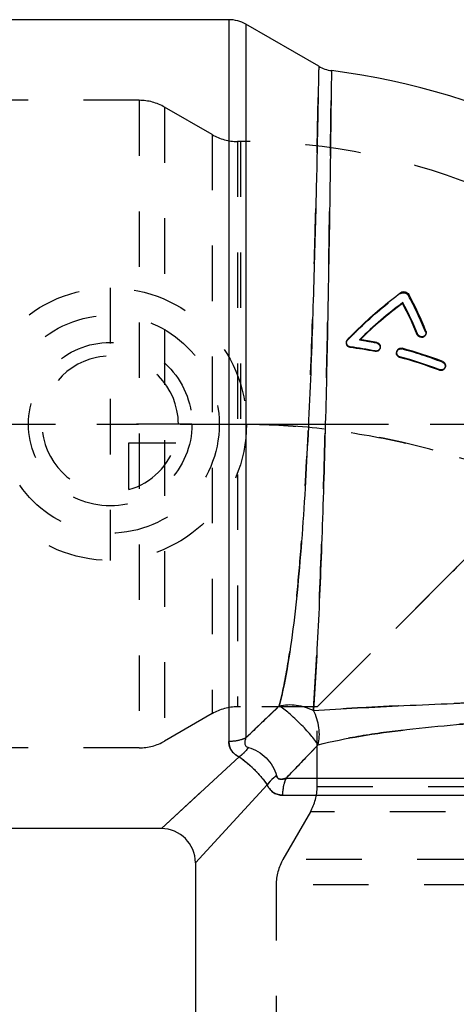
# Model space of a CAD drawing. Header units: millimetres. Extents: x 410 to 585, y 410 to 585.
# Tile 3 of 4: x 469 to 521, y 469 to 585. Entities that reach past the tile are written whole.
import ezdxf

# ---------------------------------------------------------------- set-up
doc = ezdxf.new("R2010")
doc.units = ezdxf.units.MM
doc.header["$LTSCALE"] = 65.185185
doc.linetypes.add('CENTER', pattern=[0.6, 0.375, -0.075, 0.075, -0.075])
doc.linetypes.add('HIDDEN', pattern=[0.2, 0.1, -0.1])
for name, color, linetype in [('ACHSEN_S', 7, 'CONTINUOUS'), ('KOERPER', 7, 'CONTINUOUS'), ('KONST.EL_MIT_GEO', 7, 'CONTINUOUS'), ('KURVEN', 7, 'CONTINUOUS')]:
    doc.layers.add(name, color=color, linetype=linetype)

msp = doc.modelspace()

# ---------------------------------------------------------------- linework, layer by layer
at = {"layer": 'ACHSEN_S', "color": 2, "linetype": 'CENTER'}
msp.add_line((410, 537.5), (537.87, 537.5), dxfattribs=at)
at = {"layer": 'KOERPER', "color": 7, "linetype": 'Continuous'}
for p, q in [((493.93, 585), (429, 585)), ((504.48, 579.53), (495.93, 584.46)), ((486, 490), (429, 490)), ((490, 486), (490, 429))]:
    msp.add_line(p, q, dxfattribs=at)
at = {"layer": 'KOERPER', "color": 8, "linetype": 'HIDDEN'}
for p, q in [((495.3, 570.7), (494.96, 570.7)), ((495.3, 570.7), (495.3, 537.5)), ((504.3, 504.3), (494.96, 504.3)), ((504.3, 494.96), (504.3, 504.3)), ((486.04, 490), (486, 490)), ((490, 486.04), (490, 486))]:
    msp.add_line(p, q, dxfattribs=at)
at = {"layer": 'KOERPER', "color": 7, "linetype": 'Continuous'}
msp.add_arc((495.3, 495.3), 84.4, 7.2706, 82.7297, dxfattribs=at)
at = {"layer": 'KOERPER', "color": 8, "linetype": 'HIDDEN'}
msp.add_arc((495.3, 495.3), 75.4, 0, 90, dxfattribs=at)
for points, knots in [([(530.26, 530.26), (524.74, 532.55), (516.12, 535.29), (504.29, 537.18), (498.29, 537.5), (495.3, 537.5)], [0, 0, 0, 0, 0.499488, 0.749745, 1, 1, 1, 1]), ([(495.3, 537.5), (498.29, 537.5), (504.29, 537.18), (516.12, 535.29), (524.74, 532.55), (530.26, 530.26)], [0, 0, 0, 0, 0.250255, 0.500512, 1, 1, 1, 1])]:
    msp.add_open_spline(points, degree=3, knots=knots, dxfattribs=at)
at = {"layer": 'KONST.EL_MIT_GEO', "color": 7, "linetype": 'Continuous'}
for p, q in [((493.93, 585), (493.93, 500.23)), ((495.93, 584.46), (495.93, 500.65)), ((514.34, 551.66), (514.37, 551.78)), ((516.05, 548.01), (516.09, 548.11)), ((508.16, 546.5), (508.17, 546.58)), ((511.09, 546.02), (511.11, 546.09)), ((513.98, 545.35), (514, 545.42)), ((518.65, 543.82), (518.68, 543.9)), ((495.13, 498.43), (486, 490)), ((498.43, 495.13), (490, 486)), ((500.65, 495.93), (584.46, 495.93)), ((500.23, 493.93), (585, 493.93)), ((486, 490), (486, 490)), ((490, 486), (490, 486))]:
    msp.add_line(p, q, dxfattribs=at)
at = {"layer": 'KONST.EL_MIT_GEO', "color": 8, "linetype": 'HIDDEN'}
for p, q in [((483.39, 575.53), (420.32, 575.53)), ((483.39, 575.53), (483.39, 499.48)), ((486.39, 574.72), (486.39, 500.28)), ((491.96, 571.5), (486.39, 574.72)), ((491.96, 571.5), (491.96, 503.5)), ((494.96, 570.7), (494.96, 504.3)), ((495.3, 570.7), (494.96, 570.7)), ((514.1, 552.84), (514.14, 552.96)), ((515.01, 552.61), (515.05, 552.73)), ((517.03, 548.33), (517.07, 548.43)), ((507.76, 547.21), (507.74, 547.13)), ((507.86, 547.36), (507.88, 547.44)), ((509.3, 547.37), (509.32, 547.45)), ((509.35, 547.42), (509.3, 547.37)), ((509.37, 547.44), (509.35, 547.42)), ((511.29, 547.02), (511.32, 547.1)), ((517.03, 547.98), (517.07, 548.07)), ((511.67, 546.37), (511.69, 546.45)), ((513.67, 546.09), (513.64, 546.01)), ((514.24, 546.33), (514.27, 546.41)), ((519.02, 544.77), (519.06, 544.85)), ((519.28, 544.08), (519.32, 544.16)), ((519.77, 519.77), (504.3, 504.3)), ((504.3, 504.3), (519.77, 519.77)), ((495.3, 504.3), (494.96, 504.3)), ((491.96, 503.5), (486.39, 500.28)), ((483.39, 499.48), (420.32, 499.48)), ((486, 490), (495.13, 498.43)), ((490, 486), (498.43, 495.13)), ((504.3, 494.96), (504.3, 495.3)), ((504.3, 494.96), (570.7, 494.96)), ((503.5, 491.96), (500.28, 486.39)), ((571.5, 491.96), (503.5, 491.96)), ((574.72, 486.39), (500.28, 486.39)), ((575.53, 483.39), (499.48, 483.39)), ((499.48, 483.39), (499.48, 420.32))]:
    msp.add_line(p, q, dxfattribs=at)
at = {"layer": 'KONST.EL_MIT_GEO', "color": 7, "linetype": 'Continuous'}
for centre, radius, start, end in [((493.93, 581), 4, 60, 90), ((506.48, 582.99), 4, 240, 262.7334), ((480.87, 534.09), 38.94, 21.6125, 28.6136), ((541.6, 514.85), 45.88, 126.399, 134.7202), ((541.33, 514.87), 45.64, 126.2635, 134.453), ((480.63, 533.58), 38.25, 22.1626, 28.2104), ((480.51, 533.72), 38.37, 22.0127, 28.0665), ((502.15, 500.92), 47.08, 80.9639, 81.2392), ((502.17, 501.05), 46.94, 78.7616, 80.9648), ((502.15, 500.99), 45.91, 78.7701, 82.482), ((502.19, 500.98), 45.99, 78.8059, 82.5171), ((514.16, 545.91), 0.518, 156.3277, 160.1086), ((502.35, 501.82), 46.16, 68.7819, 75.0336), ((502.37, 501.88), 44.99, 68.7857, 75.0489), ((502.39, 501.85), 45.09, 68.8161, 75.0741), ((486, 486), 4, 0, 90)]:
    msp.add_arc(centre, radius, start, end, dxfattribs=at)
at = {"layer": 'KONST.EL_MIT_GEO', "color": 8, "linetype": 'HIDDEN'}
for centre, radius, start, end in [((483.39, 569.53), 6, 60, 90), ((494.96, 576.7), 6, 240, 270), ((480.98, 533.94), 38.81, 21.7629, 28.7545), ((502.12, 501), 46.92, 78.7295, 81.2058), ((511.18, 546.52), 0.509, 338.5409, 342.2346), ((502.3, 501.77), 46.13, 68.7591, 75.004), ((518.82, 544.3), 0.513, 328.8632, 333.825), ((494.96, 498.3), 6, 90, 120), ((483.39, 505.48), 6, 270, 300), ((498.3, 494.96), 6, 330, 360), ((505.48, 483.39), 6, 150, 180)]:
    msp.add_arc(centre, radius, start, end, dxfattribs=at)
at = {"layer": 'KONST.EL_MIT_GEO', "color": 7, "linetype": 'Continuous'}
for points, knots in [([(504.48, 579.53), (504.48, 579.54), (504.48, 579.45), (504.48, 579.4), (504.48, 579.22), (504.47, 579.02), (504.47, 578.75), (504.46, 578.27), (504.44, 577.52), (504.42, 576.45), (504.4, 575.15), (504.37, 573.63), (504.32, 571.21), (504.25, 567.71), (504.14, 563), (504, 557.71), (503.83, 551.95), (503.63, 545.85), (503.38, 539.54), (503.07, 533.17), (502.7, 526.87), (502.25, 520.75), (501.67, 514.94), (500.94, 509.51), (500.26, 506.04), (499.84, 504.4)], [0, 0, 0, 0, 0.000404, 0.001615, 0.00363, 0.006448, 0.010063, 0.014471, 0.025639, 0.039883, 0.057123, 0.077257, 0.100168, 0.153772, 0.216695, 0.287492, 0.364552, 0.446144, 0.530466, 0.615699, 0.700066, 0.78191, 0.859789, 0.932613, 1, 1, 1, 1]), ([(505.98, 579.02), (505.97, 579.03), (505.98, 578.94), (505.97, 578.9), (505.97, 578.72), (505.97, 578.52), (505.97, 578.24), (505.96, 577.76), (505.95, 577.01), (505.94, 575.94), (505.92, 574.64), (505.9, 573.12), (505.87, 570.7), (505.82, 567.19), (505.76, 562.49), (505.67, 557.2), (505.57, 551.45), (505.45, 545.37), (505.25, 536.98), (505.01, 528.6), (504.71, 520.4), (504.46, 514.6), (504.18, 509.12), (503.97, 505.58), (503.86, 503.86)], [0, 0, 0, 0, 0.000405, 0.00162, 0.003643, 0.006471, 0.010099, 0.014522, 0.025728, 0.040019, 0.057314, 0.077508, 0.100483, 0.154218, 0.217257, 0.288133, 0.365209, 0.446731, 0.530874, 0.699751, 0.7811, 0.858536, 0.931321, 1, 1, 1, 1]), ([(507.88, 547.44), (508.37, 547.95), (510.33, 549.93), (512.47, 551.73), (514.14, 552.96)], [0, 0, 0, 0, 0.254055, 1, 1, 1, 1]), ([(514.14, 552.96), (514.28, 553.06), (514.66, 553.11), (514.97, 552.89), (515.05, 552.73)], [0, 0, 0, 0, 0.496035, 1, 1, 1, 1]), ([(517.07, 548.07), (517.03, 547.98), (516.89, 547.82), (516.58, 547.74), (516.27, 547.84), (516.13, 548.01), (516.09, 548.11)], [0, 0, 0, 0, 0.241714, 0.491837, 0.747728, 1, 1, 1, 1]), ([(517.07, 548.43), (517.08, 548.4), (517.12, 548.28), (517.11, 548.16), (517.07, 548.07)], [0, 0, 0, 0, 0.25503, 1, 1, 1, 1]), ([(508.16, 546.5), (508.02, 546.52), (507.83, 546.64), (507.72, 546.91), (507.72, 547.06), (507.74, 547.13)], [0, 0, 0, 0, 0.477117, 0.733362, 1, 1, 1, 1]), ([(508.17, 546.58), (508.04, 546.59), (507.77, 546.76), (507.73, 547.07), (507.76, 547.21)], [0, 0, 0, 0, 0.504755, 1, 1, 1, 1]), ([(511.32, 547.1), (511.45, 547.07), (511.71, 546.89), (511.73, 546.57), (511.69, 546.45)], [0, 0, 0, 0, 0.505587, 1, 1, 1, 1]), ([(517.03, 547.98), (516.99, 547.88), (516.85, 547.72), (516.54, 547.64), (516.23, 547.75), (516.09, 547.92), (516.05, 548.01)], [0, 0, 0, 0, 0.240018, 0.489035, 0.749774, 1, 1, 1, 1]), ([(511.66, 546.34), (511.61, 546.23), (511.45, 546.03), (511.2, 546), (511.09, 546.02)], [0, 0, 0, 0, 0.517932, 1, 1, 1, 1]), ([(511.69, 546.45), (511.66, 546.33), (511.5, 546.12), (511.23, 546.07), (511.11, 546.09)], [0, 0, 0, 0, 0.495195, 1, 1, 1, 1]), ([(513.98, 545.35), (513.85, 545.38), (513.61, 545.57), (513.59, 545.88), (513.64, 546.01)], [0, 0, 0, 0, 0.486196, 1, 1, 1, 1]), ([(514, 545.42), (513.87, 545.46), (513.63, 545.66), (513.62, 545.96), (513.67, 546.09)], [0, 0, 0, 0, 0.505116, 1, 1, 1, 1]), ([(513.68, 546.12), (513.73, 546.23), (513.9, 546.42), (514.16, 546.44), (514.27, 546.41)], [0, 0, 0, 0, 0.494348, 1, 1, 1, 1]), ([(519.06, 544.85), (519.18, 544.8), (519.4, 544.58), (519.38, 544.27), (519.32, 544.16)], [0, 0, 0, 0, 0.506281, 1, 1, 1, 1]), ([(519.26, 544.04), (519.2, 543.94), (519, 543.78), (518.75, 543.78), (518.65, 543.82)], [0, 0, 0, 0, 0.516928, 1, 1, 1, 1]), ([(519.32, 544.16), (519.26, 544.05), (519.07, 543.86), (518.8, 543.85), (518.68, 543.9)], [0, 0, 0, 0, 0.494476, 1, 1, 1, 1]), ([(503.86, 503.86), (505.58, 503.97), (509.12, 504.18), (514.6, 504.46), (520.4, 504.71), (528.6, 505.01), (536.98, 505.25), (545.37, 505.45), (551.45, 505.57), (557.2, 505.67), (562.49, 505.76), (567.19, 505.82), (570.7, 505.87), (573.12, 505.9), (574.64, 505.92), (575.94, 505.94), (577.01, 505.95), (577.85, 505.96), (578.41, 505.97), (578.72, 505.97), (578.9, 505.97), (578.94, 505.98), (579.03, 505.97), (579.02, 505.98)], [0, 0, 0, 0, 0.068679, 0.141464, 0.218901, 0.300249, 0.469127, 0.55327, 0.634791, 0.711868, 0.782743, 0.845783, 0.899517, 0.922492, 0.942686, 0.959981, 0.974273, 0.985478, 0.99353, 0.996357, 0.99838, 0.999595, 1, 1, 1, 1]), ([(495.93, 500.65), (496.25, 500.96), (497.56, 502.21), (498.86, 503.46), (499.84, 504.4)], [0, 0, 0, 0, 0.248942, 1, 1, 1, 1]), ([(499.84, 504.4), (500.49, 504.58), (501.9, 504.62), (503.24, 504.19), (503.86, 503.86)], [0, 0, 0, 0, 0.48832, 1, 1, 1, 1]), ([(504.4, 499.84), (504.29, 500.02), (504.01, 500.41), (503.34, 501.26), (502.33, 502.33), (501.26, 503.34), (500.41, 504.01), (500.02, 504.29), (499.84, 504.4)], [0, 0, 0, 0, 0.099938, 0.220901, 0.5, 0.779099, 0.900062, 1, 1, 1, 1]), ([(504.4, 499.84), (506.04, 500.26), (509.51, 500.94), (514.94, 501.67), (520.75, 502.25), (526.87, 502.7), (533.17, 503.07), (539.54, 503.38), (545.85, 503.63), (551.95, 503.83), (557.71, 504), (563, 504.14), (567.71, 504.25), (571.21, 504.32), (573.63, 504.37), (575.15, 504.4), (576.45, 504.42), (577.52, 504.44), (578.27, 504.46), (578.75, 504.47), (579.02, 504.47), (579.22, 504.48), (579.4, 504.48), (579.45, 504.48), (579.54, 504.48), (579.53, 504.48)], [0, 0, 0, 0, 0.067387, 0.140212, 0.21809, 0.299934, 0.384301, 0.469534, 0.553857, 0.635449, 0.712509, 0.783306, 0.846229, 0.899832, 0.922743, 0.942877, 0.960117, 0.974362, 0.985529, 0.989937, 0.993552, 0.99637, 0.998385, 0.999596, 1, 1, 1, 1]), ([(504.4, 499.84), (504.49, 500.15), (504.58, 500.83), (504.53, 501.86), (504.3, 502.89), (504.03, 503.55), (503.86, 503.86)], [0, 0, 0, 0, 0.236522, 0.488456, 0.746398, 1, 1, 1, 1]), ([(495.93, 500.65), (495.78, 500.58), (495.14, 500.33), (494.44, 500.23), (493.93, 500.23)], [0, 0, 0, 0, 0.24513, 1, 1, 1, 1]), ([(493.93, 500.23), (493.93, 500.05), (493.97, 499.7), (494.18, 499.19), (494.58, 498.75), (494.94, 498.52), (495.13, 498.43)], [0, 0, 0, 0, 0.225936, 0.457459, 0.7111, 1, 1, 1, 1]), ([(495.93, 500.65), (495.88, 500.54), (495.81, 500.33), (495.77, 500.05), (495.82, 499.83), (495.94, 499.63), (496.11, 499.55), (496.23, 499.52)], [0, 0, 0, 0, 0.255498, 0.495864, 0.612099, 0.730617, 1, 1, 1, 1]), ([(500.65, 495.93), (500.96, 496.25), (502.21, 497.56), (503.46, 498.86), (504.4, 499.84)], [0, 0, 0, 0, 0.248942, 1, 1, 1, 1]), ([(496.23, 499.52), (496.14, 499.41), (495.82, 499), (495.44, 498.64), (495.13, 498.43)], [0, 0, 0, 0, 0.268764, 1, 1, 1, 1]), ([(495.13, 498.43), (495.44, 498.22), (496.06, 497.75), (496.94, 496.94), (497.75, 496.06), (498.22, 495.44), (498.43, 495.13)], [0, 0, 0, 0, 0.23463, 0.500001, 0.765374, 1, 1, 1, 1]), ([(496.23, 499.52), (497, 499.31), (498.46, 498.46), (499.31, 497), (499.52, 496.23)], [0, 0, 0, 0, 0.5, 1, 1, 1, 1]), ([(499.52, 496.23), (499.41, 496.14), (499, 495.82), (498.64, 495.44), (498.43, 495.13)], [0, 0, 0, 0, 0.268765, 1, 1, 1, 1]), ([(499.52, 496.23), (499.55, 496.11), (499.63, 495.94), (499.83, 495.82), (500.05, 495.77), (500.33, 495.81), (500.54, 495.88), (500.65, 495.93)], [0, 0, 0, 0, 0.269438, 0.38798, 0.504244, 0.744617, 1, 1, 1, 1]), ([(498.43, 495.13), (498.52, 494.94), (498.75, 494.58), (499.19, 494.18), (499.7, 493.97), (500.05, 493.93), (500.23, 493.93)], [0, 0, 0, 0, 0.288873, 0.542551, 0.774085, 1, 1, 1, 1]), ([(500.65, 495.93), (500.58, 495.78), (500.33, 495.14), (500.23, 494.44), (500.23, 493.93)], [0, 0, 0, 0, 0.24513, 1, 1, 1, 1])]:
    msp.add_open_spline(points, degree=3, knots=knots, dxfattribs=at)
at = {"layer": 'KONST.EL_MIT_GEO', "color": 8, "linetype": 'HIDDEN'}
for points, knots in [([(499.84, 504.4), (500.26, 506.04), (500.94, 509.51), (501.67, 514.94), (502.25, 520.75), (502.86, 529), (503.4, 539.47), (503.77, 549.83), (504, 557.71), (504.14, 563), (504.25, 567.71), (504.33, 571.71), (504.39, 574.57), (504.42, 576.45), (504.44, 577.52), (504.46, 578.36), (504.47, 578.96), (504.48, 579.32), (504.48, 579.49), (504.48, 579.53)], [0, 0, 0, 0, 0.067387, 0.140213, 0.218092, 0.299938, 0.469538, 0.635452, 0.712512, 0.783309, 0.846231, 0.899835, 0.942879, 0.960118, 0.974363, 0.98553, 0.993553, 0.998386, 1, 1, 1, 1]), ([(503.86, 503.86), (503.97, 505.58), (504.18, 509.12), (504.56, 516.63), (504.96, 526.66), (505.31, 539.02), (505.57, 551.12), (505.73, 560.56), (505.82, 567.19), (505.88, 571.2), (505.92, 574.42), (505.95, 576.58), (505.96, 577.85), (505.97, 578.46), (505.97, 578.82), (505.98, 578.98), (505.98, 579.02)], [0, 0, 0, 0, 0.06868, 0.141464, 0.300251, 0.469131, 0.634795, 0.782747, 0.845786, 0.89952, 0.942689, 0.974274, 0.985479, 0.99353, 0.99838, 1, 1, 1, 1]), ([(507.86, 547.36), (508.34, 547.86), (510.29, 549.82), (512.42, 551.61), (514.1, 552.84)], [0, 0, 0, 0, 0.249289, 1, 1, 1, 1]), ([(514.1, 552.84), (514.24, 552.93), (514.62, 552.98), (514.93, 552.76), (515.01, 552.61)], [0, 0, 0, 0, 0.491677, 1, 1, 1, 1]), ([(507.74, 547.13), (507.75, 547.15), (507.77, 547.24), (507.82, 547.32), (507.86, 547.36)], [0, 0, 0, 0, 0.258314, 1, 1, 1, 1]), ([(511.29, 547.02), (511.42, 546.99), (511.68, 546.81), (511.71, 546.5), (511.67, 546.37)], [0, 0, 0, 0, 0.489891, 1, 1, 1, 1]), ([(513.64, 546.01), (513.68, 546.13), (513.86, 546.33), (514.13, 546.36), (514.24, 546.33)], [0, 0, 0, 0, 0.51253, 1, 1, 1, 1]), ([(519.02, 544.77), (519.14, 544.72), (519.36, 544.51), (519.34, 544.2), (519.28, 544.08)], [0, 0, 0, 0, 0.487311, 1, 1, 1, 1]), ([(530.26, 530.26), (529.36, 529.36), (525.86, 525.87), (522.37, 522.37), (519.77, 519.77)], [0, 0, 0, 0, 0.256583, 1, 1, 1, 1]), ([(519.77, 519.77), (520.62, 520.62), (522.77, 522.77), (526.27, 526.27), (528.92, 528.92), (530.26, 530.26)], [0, 0, 0, 0, 0.24211, 0.616391, 1, 1, 1, 1]), ([(579.02, 505.98), (578.98, 505.98), (578.82, 505.97), (578.46, 505.97), (577.85, 505.96), (576.58, 505.95), (574.42, 505.92), (571.2, 505.88), (567.19, 505.82), (560.56, 505.73), (551.12, 505.57), (539.02, 505.31), (526.66, 504.96), (516.63, 504.56), (509.12, 504.18), (505.58, 503.97), (503.86, 503.86)], [0, 0, 0, 0, 0.00162, 0.00647, 0.014521, 0.025726, 0.057311, 0.10048, 0.154214, 0.217253, 0.365204, 0.530868, 0.699749, 0.858536, 0.93132, 1, 1, 1, 1]), ([(499.84, 504.4), (499.51, 504.09), (498.21, 502.84), (496.9, 501.59), (495.93, 500.65)], [0, 0, 0, 0, 0.250985, 1, 1, 1, 1]), ([(579.53, 504.48), (579.49, 504.48), (579.32, 504.48), (578.96, 504.47), (578.36, 504.46), (577.52, 504.44), (576.45, 504.42), (574.57, 504.39), (571.71, 504.33), (567.71, 504.25), (563, 504.14), (557.71, 504), (549.83, 503.77), (539.47, 503.4), (529, 502.86), (520.75, 502.25), (514.94, 501.67), (509.51, 500.94), (506.04, 500.26), (504.4, 499.84)], [0, 0, 0, 0, 0.001614, 0.006447, 0.01447, 0.025637, 0.039882, 0.057121, 0.100165, 0.153768, 0.216691, 0.287488, 0.364548, 0.530461, 0.700062, 0.781908, 0.859787, 0.932613, 1, 1, 1, 1]), ([(495.93, 500.65), (495.78, 500.58), (495.14, 500.33), (494.44, 500.23), (493.93, 500.23)], [0, 0, 0, 0, 0.24513, 1, 1, 1, 1]), ([(495.13, 498.43), (494.94, 498.52), (494.58, 498.75), (494.18, 499.19), (493.97, 499.7), (493.93, 500.05), (493.93, 500.23)], [0, 0, 0, 0, 0.288865, 0.542556, 0.77408, 1, 1, 1, 1]), ([(504.4, 499.84), (504.09, 499.51), (502.84, 498.21), (501.59, 496.9), (500.65, 495.93)], [0, 0, 0, 0, 0.250985, 1, 1, 1, 1]), ([(496.23, 499.52), (496.14, 499.41), (495.82, 499), (495.44, 498.64), (495.13, 498.43)], [0, 0, 0, 0, 0.268765, 1, 1, 1, 1]), ([(498.43, 495.13), (498.22, 495.44), (497.75, 496.06), (496.94, 496.94), (496.06, 497.75), (495.44, 498.22), (495.13, 498.43)], [0, 0, 0, 0, 0.234626, 0.499999, 0.76537, 1, 1, 1, 1]), ([(499.52, 496.23), (499.41, 496.14), (499, 495.82), (498.64, 495.44), (498.43, 495.13)], [0, 0, 0, 0, 0.268764, 1, 1, 1, 1]), ([(500.65, 495.93), (500.54, 495.88), (500.33, 495.81), (500.05, 495.77), (499.83, 495.82), (499.63, 495.94), (499.55, 496.11), (499.52, 496.23)], [0, 0, 0, 0, 0.255392, 0.495763, 0.612, 0.730507, 1, 1, 1, 1]), ([(500.23, 493.93), (500.05, 493.93), (499.7, 493.97), (499.19, 494.18), (498.75, 494.58), (498.52, 494.94), (498.43, 495.13)], [0, 0, 0, 0, 0.225923, 0.457449, 0.711092, 1, 1, 1, 1]), ([(500.65, 495.93), (500.58, 495.78), (500.33, 495.14), (500.23, 494.44), (500.23, 493.93)], [0, 0, 0, 0, 0.24513, 1, 1, 1, 1])]:
    msp.add_open_spline(points, degree=3, knots=knots, dxfattribs=at)
msp.add_open_spline([(517.03, 548.33), (517.08, 548.22), (517.08, 548.08), (517.03, 547.98)], degree=3, dxfattribs=at)
at = {"layer": 'KONST.EL_MIT_GEO', "color": 7, "linetype": 'Continuous'}
msp.add_open_spline([(507.76, 547.21), (507.78, 547.29), (507.82, 547.38), (507.88, 547.44)], degree=3, dxfattribs=at)
at = {"layer": 'KURVEN', "color": 8, "linetype": 'HIDDEN'}
for p, q in [((480, 553.5), (480, 521.5)), ((489.6, 537.5), (480, 537.5)), ((482.2, 529.81), (482.2, 535.3)), ((482.2, 535.3), (487.69, 535.3))]:
    msp.add_line(p, q, dxfattribs=at)
for radius in [16, 12.8, 9.6]:
    msp.add_circle((480, 537.5), radius, dxfattribs=at)
for start, end in [(0, 270), (285.962, 344.038)]:
    msp.add_arc((480, 537.5), 8, start, end, dxfattribs=at)

doc.saveas('drawing.dxf')
